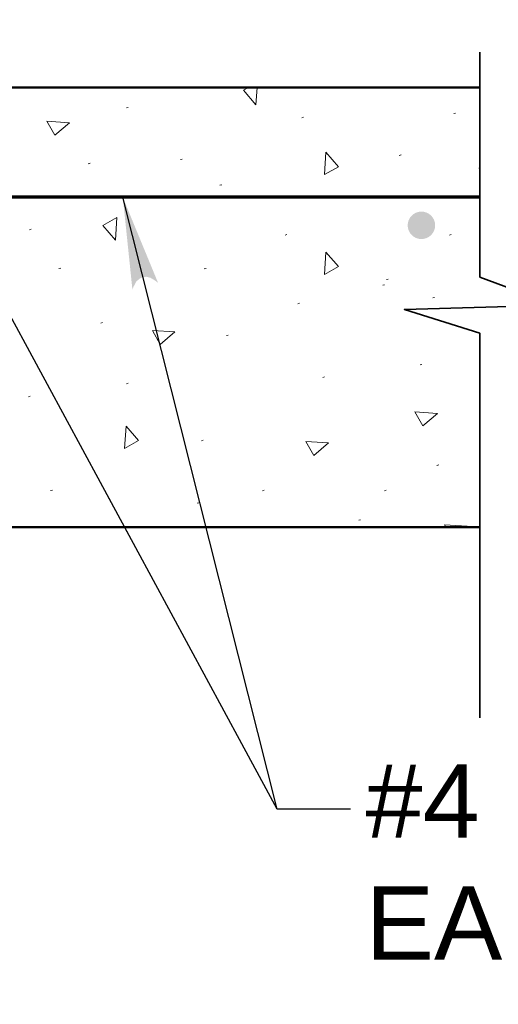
# Model space of a CAD drawing. Extents: x -217 to 423, y -193 to 255.
# Tile 9 of 39: x -125 to -112, y 35 to 62. Entities that reach past the tile are written whole.
import ezdxf

# ---------------------------------------------------------------- set-up
doc = ezdxf.new("R2010")
doc.units = 0
doc.header["$MEASUREMENT"] = 0
for name, color, linetype, lineweight in [('Level 1', 253, 'Continuous', 18), ('S-Anno-Brkl', 2, 'Continuous', 35), ('S-Anno-Patt', 152, 'Continuous', 18), ('S-Anno-Text', 53, 'Continuous', 25), ('S-Sect-Conc', 6, 'Continuous', 50), ('S-Sect-Rbar', 7, 'Continuous', 70)]:
    doc.layers.add(name, color=color, linetype=linetype, lineweight=lineweight)
doc.styles.add('NOTES', font='romans.shx')

msp = doc.modelspace()

# ---------------------------------------------------------------- hatches: boundary and pattern name
at = {"layer": 'S-Anno-Text', "lineweight": 25}
msp.add_hatch(color=256, dxfattribs=at).paths.add_polyline_path([(-121.824, 54.399), (-122.085, 56.914), (-121.123, 54.578), (-121.2, 54.639), (-121.332, 54.719), (-121.442, 54.747), (-121.536, 54.738), (-121.634, 54.693), (-121.721, 54.611), (-121.792, 54.477)], flags=16)
at = {"layer": 'S-Sect-Rbar'}
msp.add_hatch(color=256, dxfattribs=at).paths.add_polyline_path([(-113.942, 56.525, 1), (-113.942, 55.775, 1)], flags=16)

# ---------------------------------------------------------------- linework, layer by layer
at = {"layer": 'Level 1', "color": 214, "linetype": 'Continuous', "lineweight": 25}
msp.add_3dface([(-216.672, -192.74), (423.328, -192.74), (423.328, 255.26), (-216.672, 255.26)], dxfattribs=at)
msp.add_3dface([(-216.672, -192.74), (423.328, -192.74), (423.328, 255.26), (-216.672, 255.26)], dxfattribs=at)
msp.add_3dface([(-216.672, -192.74), (423.328, -192.74), (423.328, 255.26), (-216.672, 255.26)], dxfattribs=at)
msp.add_3dface([(-216.672, -192.74), (423.328, -192.74), (423.328, 255.26), (-216.672, 255.26)], dxfattribs=at)
msp.add_3dface([(-216.672, -192.74), (423.328, -192.74), (423.328, 255.26), (-216.672, 255.26)], dxfattribs=at)
at = {"layer": 'S-Anno-Brkl'}
for p, q in [((-112.345, 54.74), (-112.345, 60.873)), ((-112.345, 42.714), (-112.345, 53.208))]:
    msp.add_line(p, q, dxfattribs=at)
at = {"layer": 'S-Anno-Brkl', "flags": 128}
msp.add_lwpolyline([(-112.345, 54.74), (-110.282, 53.973), (-114.407, 53.855), (-112.345, 53.208)], dxfattribs=at)
at = {"layer": 'S-Anno-Patt'}
for p, q in [((-121.935, 59.368), (-121.983, 59.354)), ((-113.014, 59.214), (-113.062, 59.201)), ((-117.155, 59.1), (-117.202, 59.086)), ((-114.499, 58.071), (-114.546, 58.057)), ((-122.979, 57.842), (-123.027, 57.829)), ((-120.467, 57.956), (-120.514, 57.943)), ((-112.345, 57.723), (-112.377, 57.714)), ((-119.389, 57.257), (-119.436, 57.244)), ((-124.586, 56.045), (-124.633, 56.031)), ((-117.612, 55.899), (-117.659, 55.885)), ((-113.129, 55.899), (-113.176, 55.885)), ((-123.778, 54.984), (-123.826, 54.971)), ((-119.816, 54.973), (-119.863, 54.96)), ((-114.851, 54.681), (-114.898, 54.668)), ((-114.949, 54.53), (-114.996, 54.516)), ((-117.27, 54.024), (-117.317, 54.011)), ((-113.585, 54.184), (-113.633, 54.17)), ((-122.636, 53.498), (-122.684, 53.484)), ((-119.211, 53.155), (-119.258, 53.141)), ((-113.928, 52.355), (-113.975, 52.341)), ((-116.584, 52.012), (-116.632, 51.998)), ((-121.935, 51.841), (-121.983, 51.828)), ((-124.609, 51.488), (-124.657, 51.474)), ((-119.893, 50.287), (-119.941, 50.273)), ((-113.471, 49.611), (-113.519, 49.597)), ((-124.007, 48.925), (-124.054, 48.911)), ((-118.228, 48.923), (-118.276, 48.909)), ((-114.901, 48.923), (-114.949, 48.909)), ((-120.01, 48.582), (-120.057, 48.568)), ((-115.605, 48.115), (-115.652, 48.101))]:
    msp.add_line(p, q, dxfattribs=at)
at = {"layer": 'S-Anno-Patt', "flags": 128}
for points in [[(-118.454, 59.437), (-118.795, 59.836), (-118.656, 59.914)], [(-118.423, 59.914), (-118.454, 59.437)], [(-113.275, 47.914), (-113.31, 47.977), (-112.697, 47.938)], [(-112.697, 47.938), (-112.725, 47.914)]]:
    msp.add_lwpolyline(points, dxfattribs=at)
at = {"layer": 'S-Anno-Patt'}
for points in [[(-123.542, 58.949), (-123.941, 58.608), (-124.155, 58.988)], [(-116.548, 58.15), (-116.207, 57.75), (-116.587, 57.537)], [(-122.289, 55.749), (-122.629, 56.149), (-122.249, 56.362)], [(-116.548, 55.422), (-116.207, 55.023), (-116.587, 54.809)], [(-120.666, 53.241), (-121.066, 52.901), (-121.279, 53.281)], [(-113.505, 51.019), (-113.904, 50.678), (-114.118, 51.058)], [(-121.997, 50.674), (-121.656, 50.275), (-122.036, 50.061)], [(-116.478, 50.211), (-116.878, 49.87), (-117.092, 50.25)]]:
    msp.add_3dface(points, dxfattribs=at)
at = {"layer": 'S-Anno-Text', "lineweight": 25, "flags": 128}
for points in [[(-115.874, 40.216), (-117.877, 40.216), (-122.085, 56.914)], [(-115.874, 40.216), (-117.877, 40.216), (-126.559, 56.266)]]:
    msp.add_lwpolyline(points, dxfattribs=at)
at = {"layer": 'S-Sect-Conc'}
for p, q in [((-140.933, 59.914), (-112.345, 59.914)), ((-140.933, 47.914), (-112.345, 47.914))]:
    msp.add_line(p, q, dxfattribs=at)
at = {"layer": 'S-Sect-Rbar'}
msp.add_line((-112.345, 56.914), (-139.933, 56.914), dxfattribs=at)

# ---------------------------------------------------------------- texts
at = {"layer": 'S-Anno-Text', "lineweight": 25, "insert": (-115.463, 41.444), "char_height": 2, "attachment_point": 1, "style": 'NOTES'}
msp.add_mtext('\\fArial|b0|i0|c0|p39;#4 @ 12" O.C.\\PEACHWAY', dxfattribs=at)

doc.saveas('drawing.dxf')
